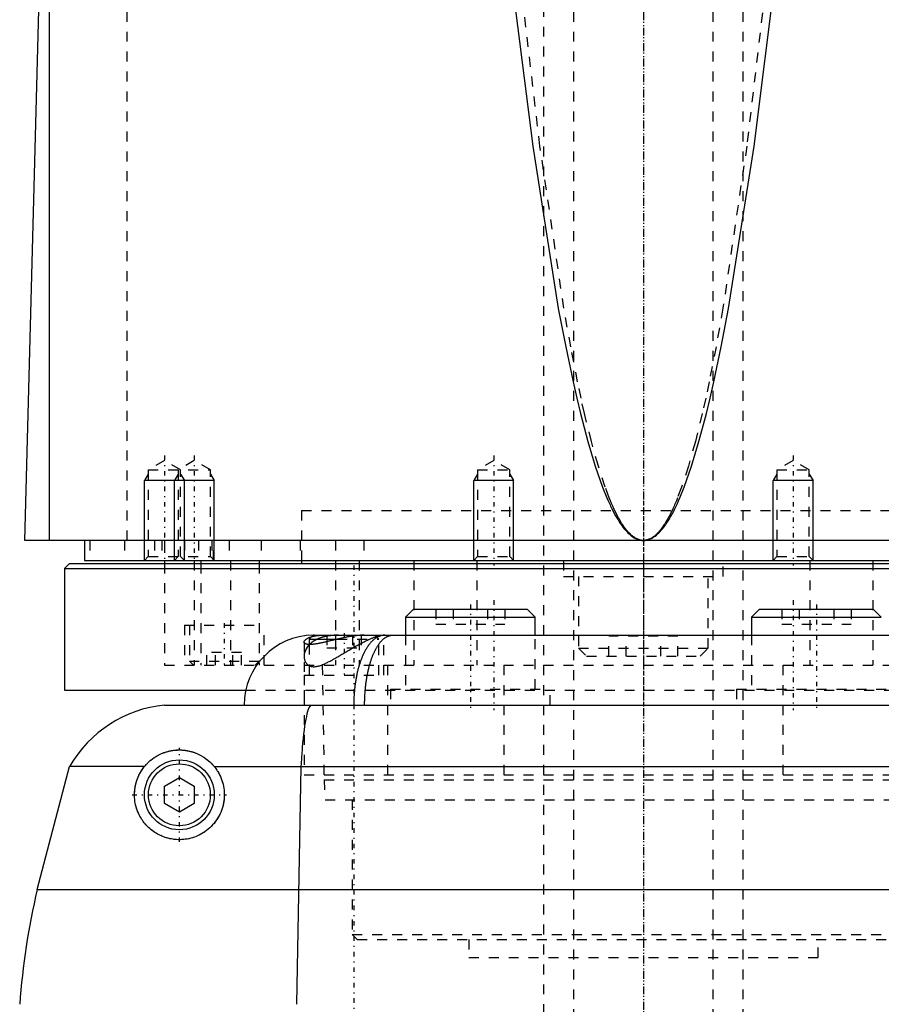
# Model space of a CAD drawing. Extents: x -90 to 90, y -1 to 703.
# Tile 3 of 8: x -63 to 24, y 347 to 445. Entities that reach past the tile are written whole.
import ezdxf

# ---------------------------------------------------------------- set-up
doc = ezdxf.new("R2010")
doc.units = 0
doc.linetypes.add('CENTER', pattern=[1.5, 0.45, -0.5, 0.05, -0.5])
doc.linetypes.add('DASHED', pattern=[2, 1, -1])
for name, color, linetype in [('AM_0', 7, 'CONTINUOUS'), ('AM_10', 7, 'CONTINUOUS'), ('AM_3', 7, 'DASHED'), ('AM_7', 7, 'CENTER')]:
    doc.layers.add(name, color=color, linetype=linetype)

msp = doc.modelspace()

# ---------------------------------------------------------------- linework, layer by layer
at = {"layer": 'AM_0', "color": 7, "linetype": 'CONTINUOUS'}
for p, q in [((-59.5, 393), (-59.5, 451.989)), ((-62, 393), (-60.5, 449.85)), ((62, 393), (-62, 393)), ((-56, 393), (-56, 391)), ((-56, 391), (56, 391)), ((-48, 391), (-48, 390.7)), ((-44.341, 391), (-44.341, 390.7)), ((-38.5, 391), (-38.5, 390.7)), ((-34.25, 391), (-34.25, 390.7)), ((-57.5, 390.7), (-58, 390.2)), ((-58, 390.2), (-58, 378)), ((-58, 390.2), (58, 390.2)), ((-57.5, 390.7), (57.5, 390.7)), ((-23.041, 386.1), (-23.841, 385.3)), ((-23.041, 386.1), (-11.641, 386.1)), ((-10.841, 385.3), (-11.641, 386.1)), ((11.641, 386.1), (10.841, 385.3)), ((11.641, 386.1), (23.041, 386.1)), ((23.841, 385.3), (23.041, 386.1)), ((-23.841, 385.3), (-23.841, 383.5)), ((-23.841, 385.3), (-10.841, 385.3)), ((-10.841, 383.5), (-10.841, 385.3)), ((10.841, 385.3), (10.841, 383.5)), ((10.841, 385.3), (23.841, 385.3)), ((-33.1, 383.5), (-33.5, 383.1)), ((-33.5, 383.1), (-33.5, 382.568)), ((-33.5, 383.1), (-30.682, 383.1)), ((-33.1, 383.5), (33.1, 383.5)), ((-58, 378), (-39.875, 378)), ((-48, 376.5), (48, 376.5)), ((-60.75, 358), (-57.5, 370.35)), ((-49.982, 370.35), (-57.5, 370.35)), ((-43.018, 370.35), (43.018, 370.35)), ((-34.315, 370.35), (-34.766, 346.5)), ((-48, 368.366), (-46.5, 369.232)), ((-46.5, 369.232), (-45, 368.366)), ((-48, 366.634), (-48, 368.366)), ((-45, 368.366), (-45, 366.634)), ((-46.5, 365.768), (-48, 366.634)), ((-45, 366.634), (-46.5, 365.768)), ((-60.75, 358), (60.75, 358))]:
    msp.add_line(p, q, dxfattribs=at)
for points in [[(-13.276, 449.85, 0), (-11.092, 432.53, 0), (-8.524, 416.263, 0), (-7.788, 412.399, 0), (-7.05, 408.884, 0), (-6.68, 407.258, 0), (-6.311, 405.719, 0), (-5.57, 402.904, 0), (-4.829, 400.441, 0), (-4.088, 398.328, 0), (-3.655, 397.258, 0), (-3.531, 396.974, 0), (-3.407, 396.701, 0), (-3.345, 396.567, 0), (-3.284, 396.436, 0), (-3.16, 396.182, 0), (-3.036, 395.937, 0), (-2.912, 395.702, 0), (-2.788, 395.477, 0), (-2.664, 395.262, 0), (-2.603, 395.158, 0), (-2.541, 395.057, 0), (-2.417, 394.861, 0), (-2.293, 394.675, 0), (-2.231, 394.586, 0), (-2.169, 394.499, 0), (-2.045, 394.332, 0), (-1.921, 394.176, 0), (-1.859, 394.101, 0), (-1.797, 394.029, 0), (-1.673, 393.892, 0), (-1.549, 393.765, 0), (-1.426, 393.647, 0), (-1.302, 393.54, 0), (-1.178, 393.442, 0), (-1.116, 393.396, 0), (-1.054, 393.354, 0), (-0.93, 393.275, 0), (-0.806, 393.207, 0), (-0.682, 393.148, 0), (-0.558, 393.099, 0), (-0.486, 393.075, 0), (-0.465, 393.069, 0), (-0.444, 393.063, 0), (-0.434, 393.06, 0), (-0.424, 393.057, 0), (-0.403, 393.052, 0), (-0.382, 393.047, 0), (-0.372, 393.044, 0), (-0.362, 393.042, 0), (-0.341, 393.037, 0), (-0.32, 393.033, 0), (-0.31, 393.031, 0), (-0.3, 393.029, 0), (-0.279, 393.025, 0), (-0.258, 393.021, 0), (-0.238, 393.018, 0), (-0.217, 393.015, 0), (-0.196, 393.012, 0), (-0.186, 393.011, 0), (-0.176, 393.01, 0), (-0.155, 393.008, 0), (-0.134, 393.006, 0), (-0.114, 393.004, 0), (-0.093, 393.003, 0), (-0.072, 393.002, 0), (-0.062, 393.001, 0), (-0.052, 393.001, 0), (-0.031, 393, 0), (-0.01, 393, 0), (0, 393, 0)], [(0, 393, 0), (0.01, 393, 0), (0.031, 393, 0), (0.052, 393.001, 0), (0.062, 393.001, 0), (0.072, 393.002, 0), (0.093, 393.003, 0), (0.114, 393.004, 0), (0.134, 393.006, 0), (0.155, 393.008, 0), (0.176, 393.01, 0), (0.186, 393.011, 0), (0.196, 393.012, 0), (0.217, 393.015, 0), (0.238, 393.018, 0), (0.258, 393.021, 0), (0.279, 393.025, 0), (0.3, 393.029, 0), (0.31, 393.031, 0), (0.32, 393.033, 0), (0.341, 393.037, 0), (0.362, 393.042, 0), (0.372, 393.044, 0), (0.382, 393.047, 0), (0.403, 393.052, 0), (0.424, 393.057, 0), (0.434, 393.06, 0), (0.444, 393.063, 0), (0.465, 393.069, 0), (0.486, 393.075, 0), (0.506, 393.082, 0), (0.527, 393.088, 0), (0.548, 393.095, 0), (0.558, 393.099, 0), (0.568, 393.103, 0), (0.589, 393.11, 0), (0.61, 393.118, 0), (0.682, 393.148, 0), (0.806, 393.207, 0), (0.93, 393.275, 0), (1.054, 393.354, 0), (1.116, 393.396, 0), (1.178, 393.442, 0), (1.302, 393.54, 0), (1.426, 393.647, 0), (1.549, 393.765, 0), (1.673, 393.892, 0), (1.797, 394.029, 0), (1.859, 394.101, 0), (1.921, 394.176, 0), (2.045, 394.332, 0), (2.169, 394.499, 0), (2.231, 394.586, 0), (2.293, 394.675, 0), (2.417, 394.861, 0), (2.541, 395.057, 0), (2.603, 395.158, 0), (2.664, 395.262, 0), (2.788, 395.477, 0), (2.912, 395.702, 0), (3.036, 395.937, 0), (3.16, 396.182, 0), (3.284, 396.436, 0), (3.345, 396.567, 0), (3.407, 396.701, 0), (3.531, 396.974, 0), (3.655, 397.258, 0), (4.088, 398.328, 0), (4.829, 400.441, 0), (5.57, 402.904, 0), (6.311, 405.719, 0), (6.68, 407.258, 0), (7.05, 408.884, 0), (7.788, 412.399, 0), (8.524, 416.263, 0), (11.092, 432.53, 0), (13.276, 449.85, 0)], [(-27.991, 383.5, 0), (-28.024, 383.5, 0), (-28.09, 383.499, 0), (-28.156, 383.498, 0), (-28.189, 383.497, 0), (-28.223, 383.495, 0), (-28.29, 383.492, 0), (-28.358, 383.489, 0), (-28.427, 383.484, 0), (-28.495, 383.479, 0), (-28.565, 383.474, 0), (-28.6, 383.471, 0), (-28.635, 383.467, 0), (-28.705, 383.461, 0), (-28.776, 383.453, 0), (-28.847, 383.445, 0), (-28.918, 383.436, 0), (-28.99, 383.427, 0), (-29.026, 383.422, 0), (-29.062, 383.417, 0), (-29.135, 383.407, 0), (-29.207, 383.396, 0), (-29.244, 383.39, 0), (-29.281, 383.384, 0), (-29.354, 383.372, 0), (-29.427, 383.36, 0), (-29.464, 383.354, 0), (-29.501, 383.347, 0), (-29.575, 383.334, 0), (-29.649, 383.32, 0), (-29.723, 383.306, 0), (-29.797, 383.292, 0), (-29.871, 383.277, 0), (-29.909, 383.27, 0), (-29.946, 383.262, 0), (-30.02, 383.247, 0), (-30.095, 383.231, 0), (-30.169, 383.216, 0), (-30.243, 383.199, 0), (-30.318, 383.183, 0), (-30.355, 383.175, 0), (-30.392, 383.166, 0), (-30.466, 383.15, 0), (-30.541, 383.133, 0), (-30.615, 383.116, 0), (-30.689, 383.098, 0), (-30.762, 383.081, 0), (-30.799, 383.072, 0), (-30.836, 383.064, 0), (-30.909, 383.046, 0), (-30.982, 383.029, 0), (-31.055, 383.011, 0), (-31.128, 382.994, 0), (-31.2, 382.976, 0), (-31.236, 382.968, 0), (-31.272, 382.959, 0), (-31.344, 382.942, 0), (-31.415, 382.924, 0), (-31.486, 382.907, 0), (-31.556, 382.891, 0), (-31.626, 382.874, 0), (-31.661, 382.865, 0), (-31.695, 382.857, 0), (-31.764, 382.841, 0), (-31.833, 382.825, 0), (-31.867, 382.817, 0), (-31.9, 382.809, 0), (-31.968, 382.793, 0), (-32.035, 382.778, 0), (-32.068, 382.771, 0), (-32.101, 382.763, 0), (-32.166, 382.749, 0), (-32.231, 382.735, 0), (-32.295, 382.721, 0), (-32.359, 382.708, 0), (-32.421, 382.695, 0), (-32.452, 382.689, 0), (-32.483, 382.683, 0), (-32.544, 382.671, 0), (-32.604, 382.66, 0), (-32.663, 382.649, 0), (-32.722, 382.639, 0), (-32.779, 382.629, 0), (-32.807, 382.625, 0), (-32.835, 382.62, 0), (-32.89, 382.612, 0), (-32.945, 382.604, 0), (-32.998, 382.597, 0), (-33.05, 382.591, 0), (-33.102, 382.585, 0), (-33.127, 382.583, 0), (-33.152, 382.58, 0), (-33.201, 382.576, 0), (-33.249, 382.573, 0), (-33.295, 382.57, 0), (-33.34, 382.568, 0), (-33.384, 382.567, 0), (-33.406, 382.566, 0), (-33.427, 382.566, 0), (-33.468, 382.567, 0), (-33.507, 382.568, 0), (-33.546, 382.57, 0), (-33.582, 382.572, 0), (-33.618, 382.576, 0), (-33.635, 382.578, 0), (-33.652, 382.58, 0), (-33.684, 382.585, 0), (-33.715, 382.59, 0), (-33.73, 382.593, 0), (-33.744, 382.597, 0), (-33.772, 382.604, 0), (-33.799, 382.612, 0), (-33.811, 382.616, 0), (-33.824, 382.62, 0), (-33.847, 382.63, 0), (-33.869, 382.64, 0), (-33.889, 382.65, 0), (-33.907, 382.661, 0), (-33.924, 382.673, 0), (-33.932, 382.68, 0), (-33.939, 382.686, 0), (-33.953, 382.699, 0), (-33.964, 382.713, 0), (-33.974, 382.727, 0), (-33.983, 382.741, 0), (-33.99, 382.757, 0), (-33.992, 382.764, 0), (-33.995, 382.772, 0), (-33.998, 382.788, 0), (-34, 382.805, 0), (-34, 382.813, 0)], [(-34, 382.813, 0), (-33.999, 382.827, 0), (-33.995, 382.856, 0), (-33.986, 382.886, 0), (-33.979, 382.901, 0), (-33.972, 382.916, 0), (-33.953, 382.947, 0), (-33.93, 382.979, 0), (-33.902, 383.011, 0), (-33.869, 383.043, 0), (-33.832, 383.075, 0), (-33.811, 383.091, 0), (-33.79, 383.106, 0), (-33.743, 383.138, 0), (-33.692, 383.169, 0), (-33.636, 383.2, 0), (-33.576, 383.23, 0), (-33.51, 383.259, 0), (-33.476, 383.274, 0), (-33.441, 383.288, 0), (-33.366, 383.315, 0), (-33.288, 383.341, 0), (-33.247, 383.353, 0)], [(-25.908, 383.5, 0), (-25.931, 383.5, 0), (-25.977, 383.498, 0), (-26.024, 383.495, 0), (-26.047, 383.493, 0), (-26.07, 383.491, 0), (-26.116, 383.485, 0), (-26.161, 383.478, 0), (-26.207, 383.469, 0), (-26.253, 383.459, 0), (-26.298, 383.447, 0), (-26.321, 383.441, 0), (-26.344, 383.434, 0), (-26.389, 383.42, 0), (-26.434, 383.404, 0), (-26.479, 383.386, 0), (-26.524, 383.368, 0), (-26.569, 383.347, 0), (-26.591, 383.337, 0), (-26.613, 383.326, 0), (-26.658, 383.303, 0), (-26.702, 383.278, 0), (-26.724, 383.265, 0), (-26.746, 383.252, 0), (-26.79, 383.225, 0), (-26.833, 383.196, 0), (-26.855, 383.181, 0), (-26.877, 383.166, 0), (-26.92, 383.134, 0), (-26.963, 383.101, 0), (-27.005, 383.067, 0), (-27.048, 383.031, 0), (-27.09, 382.994, 0), (-27.111, 382.975, 0), (-27.132, 382.955, 0), (-27.174, 382.916, 0), (-27.216, 382.874, 0), (-27.257, 382.832, 0), (-27.298, 382.788, 0), (-27.338, 382.742, 0), (-27.358, 382.719, 0), (-27.378, 382.696, 0), (-27.418, 382.648, 0), (-27.458, 382.599, 0), (-27.497, 382.548, 0), (-27.536, 382.497, 0), (-27.574, 382.444, 0), (-27.593, 382.417, 0), (-27.612, 382.389, 0), (-27.65, 382.334, 0), (-27.687, 382.277, 0), (-27.724, 382.219, 0), (-27.761, 382.16, 0), (-27.797, 382.1, 0), (-27.815, 382.069, 0), (-27.833, 382.038, 0), (-27.868, 381.976, 0), (-27.903, 381.912, 0), (-27.937, 381.847, 0), (-27.972, 381.78, 0), (-28.005, 381.713, 0), (-28.022, 381.679, 0), (-28.039, 381.644, 0), (-28.071, 381.575, 0), (-28.104, 381.504, 0), (-28.12, 381.468, 0), (-28.136, 381.432, 0), (-28.167, 381.359, 0), (-28.198, 381.285, 0), (-28.213, 381.247, 0), (-28.229, 381.21, 0), (-28.259, 381.134, 0), (-28.288, 381.057, 0), (-28.317, 380.979, 0), (-28.345, 380.9, 0), (-28.373, 380.82, 0), (-28.387, 380.78, 0), (-28.401, 380.739, 0), (-28.428, 380.658, 0), (-28.454, 380.575, 0), (-28.48, 380.492, 0), (-28.505, 380.408, 0), (-28.53, 380.323, 0), (-28.542, 380.28, 0), (-28.554, 380.237, 0), (-28.577, 380.15, 0), (-28.6, 380.063, 0), (-28.623, 379.975, 0), (-28.645, 379.886, 0), (-28.666, 379.796, 0), (-28.676, 379.751, 0), (-28.687, 379.705, 0), (-28.707, 379.614, 0), (-28.727, 379.522, 0), (-28.746, 379.429, 0), (-28.764, 379.336, 0), (-28.782, 379.242, 0), (-28.791, 379.195, 0), (-28.799, 379.147, 0), (-28.816, 379.052, 0), (-28.832, 378.956, 0), (-28.847, 378.86, 0), (-28.862, 378.763, 0), (-28.876, 378.666, 0), (-28.883, 378.617, 0), (-28.89, 378.568, 0), (-28.902, 378.47, 0), (-28.915, 378.372, 0), (-28.921, 378.323, 0), (-28.926, 378.273, 0), (-28.937, 378.174, 0), (-28.948, 378.075, 0), (-28.953, 378.025, 0), (-28.957, 377.975, 0), (-28.966, 377.875, 0), (-28.975, 377.774, 0), (-28.983, 377.673, 0), (-28.99, 377.572, 0), (-28.996, 377.471, 0), (-28.999, 377.42, 0), (-29.002, 377.37, 0), (-29.007, 377.268, 0), (-29.012, 377.166, 0), (-29.016, 377.064, 0), (-29.019, 376.962, 0), (-29.022, 376.859, 0), (-29.023, 376.808, 0), (-29.024, 376.757, 0), (-29.025, 376.654, 0), (-29.026, 376.551, 0), (-29.026, 376.5, 0)], [(-33.33, 376.5, 0), (-33.367, 376.462, 0), (-33.44, 376.36, 0), (-33.511, 376.225, 0), (-33.546, 376.145, 0), (-33.58, 376.058, 0), (-33.647, 375.858, 0), (-33.712, 375.626, 0), (-33.775, 375.362, 0), (-33.836, 375.067, 0), (-33.894, 374.741, 0), (-33.922, 374.568, 0), (-33.95, 374.387, 0), (-34.003, 374.005, 0), (-34.053, 373.595, 0), (-34.101, 373.159, 0), (-34.146, 372.698, 0), (-34.189, 372.213, 0), (-34.209, 371.963, 0), (-34.229, 371.707, 0), (-34.265, 371.179, 0), (-34.299, 370.631, 0), (-34.315, 370.35, 0)], [(-49.982, 370.35, 0), (-49.953, 370.385, 0), (-49.894, 370.455, 0), (-49.833, 370.523, 0), (-49.803, 370.557, 0), (-49.772, 370.59, 0), (-49.709, 370.655, 0), (-49.644, 370.719, 0), (-49.579, 370.782, 0), (-49.513, 370.843, 0), (-49.445, 370.902, 0), (-49.411, 370.932, 0), (-49.377, 370.961, 0), (-49.307, 371.017, 0), (-49.237, 371.072, 0), (-49.166, 371.125, 0), (-49.094, 371.177, 0), (-49.022, 371.227, 0), (-48.986, 371.251, 0), (-48.949, 371.275, 0), (-48.876, 371.322, 0), (-48.802, 371.366, 0), (-48.765, 371.388, 0), (-48.728, 371.41, 0), (-48.654, 371.451, 0), (-48.579, 371.491, 0), (-48.541, 371.511, 0), (-48.503, 371.53, 0), (-48.427, 371.566, 0), (-48.351, 371.601, 0), (-48.275, 371.635, 0), (-48.199, 371.667, 0), (-48.123, 371.697, 0), (-48.085, 371.712, 0), (-48.047, 371.726, 0), (-47.971, 371.753, 0), (-47.895, 371.778, 0), (-47.819, 371.802, 0), (-47.743, 371.825, 0), (-47.667, 371.846, 0), (-47.63, 371.856, 0), (-47.592, 371.866, 0), (-47.517, 371.884, 0), (-47.442, 371.9, 0), (-47.367, 371.916, 0), (-47.292, 371.93, 0), (-47.218, 371.942, 0), (-47.181, 371.948, 0), (-47.144, 371.954, 0), (-47.07, 371.964, 0), (-46.997, 371.972, 0), (-46.924, 371.98, 0), (-46.851, 371.986, 0), (-46.779, 371.991, 0), (-46.743, 371.993, 0), (-46.707, 371.995, 0), (-46.636, 371.998, 0), (-46.565, 372, 0), (-46.494, 372, 0), (-46.423, 371.999, 0), (-46.354, 371.998, 0), (-46.319, 371.996, 0), (-46.284, 371.995, 0), (-46.215, 371.991, 0), (-46.146, 371.986, 0), (-46.112, 371.983, 0), (-46.077, 371.98, 0), (-46.009, 371.973, 0), (-45.942, 371.965, 0), (-45.908, 371.961, 0), (-45.875, 371.956, 0), (-45.808, 371.946, 0), (-45.741, 371.936, 0), (-45.512, 371.89, 0), (-45.129, 371.786, 0), (-44.759, 371.65, 0), (-44.403, 371.482, 0), (-44.064, 371.284, 0), (-43.901, 371.173, 0), (-43.742, 371.056, 0), (-43.437, 370.797, 0), (-43.268, 370.632, 0), (-43.221, 370.582, 0), (-43.175, 370.532, 0), (-43.152, 370.507, 0), (-43.129, 370.481, 0), (-43.084, 370.429, 0), (-43.04, 370.377, 0), (-43.018, 370.35, 0)], [(-43.018, 370.35, 0), (-42.961, 370.279, 0), (-42.853, 370.136, 0), (-42.75, 369.987, 0), (-42.7, 369.91, 0), (-42.651, 369.831, 0), (-42.556, 369.667, 0), (-42.467, 369.497, 0), (-42.385, 369.321, 0), (-42.309, 369.138, 0), (-42.24, 368.951, 0), (-42.209, 368.855, 0), (-42.18, 368.759, 0), (-42.127, 368.563, 0), (-42.084, 368.364, 0), (-42.049, 368.162, 0), (-42.023, 367.959, 0), (-42.007, 367.755, 0), (-42.003, 367.652, 0), (-42, 367.55, 0), (-42.003, 367.346, 0), (-42.014, 367.144, 0), (-42.023, 367.043, 0), (-42.035, 366.944, 0), (-42.064, 366.743, 0), (-42.104, 366.54, 0), (-42.127, 366.439, 0), (-42.153, 366.337, 0), (-42.212, 366.134, 0), (-42.282, 365.933, 0), (-42.361, 365.734, 0), (-42.45, 365.538, 0), (-42.549, 365.347, 0), (-42.601, 365.253, 0), (-42.656, 365.16, 0), (-42.773, 364.979, 0), (-42.897, 364.804, 0), (-43.029, 364.636, 0), (-43.168, 364.476, 0), (-43.313, 364.323, 0), (-43.387, 364.25, 0), (-43.463, 364.18, 0), (-43.617, 364.045, 0), (-43.774, 363.92, 0), (-43.935, 363.802, 0), (-44.101, 363.693, 0), (-44.272, 363.59, 0), (-44.359, 363.542, 0), (-44.446, 363.496, 0), (-44.624, 363.41, 0), (-44.805, 363.332, 0), (-44.987, 363.262, 0), (-45.171, 363.201, 0), (-45.356, 363.148, 0), (-45.449, 363.124, 0), (-45.542, 363.103, 0), (-45.727, 363.067, 0), (-45.911, 363.039, 0), (-46.094, 363.018, 0), (-46.275, 363.006, 0), (-46.454, 363, 0), (-46.543, 363, 0), (-46.63, 363.002, 0), (-46.803, 363.01, 0), (-46.971, 363.025, 0), (-47.054, 363.034, 0), (-47.135, 363.045, 0), (-47.295, 363.071, 0), (-47.455, 363.102, 0), (-47.534, 363.12, 0), (-47.613, 363.14, 0), (-47.771, 363.183, 0), (-47.927, 363.232, 0), (-48.081, 363.287, 0), (-48.233, 363.347, 0), (-48.383, 363.413, 0), (-48.457, 363.448, 0), (-48.53, 363.484, 0), (-48.675, 363.56, 0), (-48.816, 363.642, 0), (-48.954, 363.728, 0), (-49.089, 363.819, 0), (-49.22, 363.915, 0), (-49.284, 363.964, 0), (-49.347, 364.015, 0), (-49.469, 364.119, 0), (-49.588, 364.227, 0), (-49.702, 364.338, 0), (-49.812, 364.454, 0), (-49.917, 364.572, 0), (-49.968, 364.632, 0), (-50.017, 364.693, 0), (-50.112, 364.817, 0), (-50.203, 364.943, 0), (-50.29, 365.073, 0), (-50.374, 365.21, 0), (-50.454, 365.352, 0), (-50.493, 365.425, 0), (-50.531, 365.5, 0), (-50.603, 365.653, 0), (-50.671, 365.811, 0), (-50.733, 365.973, 0), (-50.79, 366.141, 0), (-50.84, 366.312, 0), (-50.863, 366.399, 0), (-50.885, 366.487, 0), (-50.922, 366.667, 0), (-50.953, 366.849, 0), (-50.965, 366.942, 0), (-50.976, 367.035, 0), (-50.992, 367.224, 0), (-50.999, 367.415, 0), (-51, 367.512, 0), (-50.999, 367.609, 0), (-50.99, 367.804, 0), (-50.972, 368.001, 0), (-50.945, 368.199, 0), (-50.91, 368.398, 0), (-50.884, 368.514, 0), (-50.876, 368.548, 0), (-50.868, 368.581, 0), (-50.864, 368.598, 0), (-50.86, 368.614, 0), (-50.851, 368.648, 0), (-50.842, 368.681, 0), (-50.838, 368.698, 0), (-50.833, 368.714, 0), (-50.824, 368.748, 0), (-50.814, 368.781, 0), (-50.809, 368.798, 0), (-50.804, 368.814, 0), (-50.794, 368.848, 0), (-50.783, 368.881, 0), (-50.772, 368.914, 0), (-50.761, 368.947, 0), (-50.75, 368.98, 0), (-50.744, 368.997, 0), (-50.738, 369.013, 0), (-50.726, 369.046, 0), (-50.714, 369.079, 0), (-50.702, 369.112, 0), (-50.689, 369.144, 0), (-50.676, 369.177, 0), (-50.669, 369.193, 0), (-50.663, 369.209, 0), (-50.649, 369.242, 0), (-50.636, 369.274, 0), (-50.622, 369.306, 0), (-50.607, 369.338, 0), (-50.593, 369.371, 0), (-50.585, 369.386, 0), (-50.578, 369.402, 0), (-50.563, 369.434, 0), (-50.548, 369.466, 0), (-50.493, 369.575, 0), (-50.392, 369.759, 0), (-50.338, 369.849, 0), (-50.283, 369.937, 0), (-50.168, 370.108, 0), (-50.046, 370.271, 0), (-49.982, 370.35, 0)]]:
    msp.add_polyline3d(points, dxfattribs=at)
for radius in [3.5, 3.1]:
    msp.add_circle((-46.5, 367.5), radius, dxfattribs=at)
for centre, radius, start, end in [((-33, 376.5), 7, 90.82447, 180), ((-46.693, 364.069), 12.5, 96.00221, 149.83328), ((12.298, 341.001), 75, 166.89975, 175.79517)]:
    msp.add_arc(centre, radius, start, end, dxfattribs=at)
at = {"layer": 'AM_10', "color": 7, "linetype": 'CONTINUOUS'}
for p, q in [((-49.621, 399.656), (-50, 399)), ((-50, 391), (-50, 399)), ((-43, 399), (-50, 399)), ((-46.621, 399.656), (-47, 399)), ((-47, 391), (-47, 399)), ((-46.379, 399.656), (-46, 399)), ((-46, 391), (-46, 399)), ((-43.379, 399.656), (-43, 399)), ((-43, 391), (-43, 399)), ((-16.621, 399.656), (-17, 399)), ((-13, 399), (-17, 399)), ((-17, 391), (-17, 399)), ((-13.379, 399.656), (-13, 399)), ((-13, 391), (-13, 399)), ((13.379, 399.656), (13, 399)), ((17, 399), (13, 399)), ((13, 391), (13, 399)), ((16.621, 399.656), (17, 399)), ((17, 391), (17, 399))]:
    msp.add_line(p, q, dxfattribs=at)
at = {"layer": 'AM_3', "color": 6, "linetype": 'DASHED'}
for p, q in [((-7, 684), (-7, 299)), ((7, 299), (7, 684)), ((-10, 626.5), (-10, 339)), ((10, 339), (10, 626.5)), ((-51.744, 393), (-51.744, 453.55)), ((-48, 401), (-49.621, 400.064)), ((-46.379, 400.064), (-48, 401)), ((-45, 401), (-46.621, 400.064)), ((-43.379, 400.064), (-45, 401)), ((-15, 401), (-16.621, 400.064)), ((-13.379, 400.064), (-15, 401)), ((15, 401), (13.379, 400.064)), ((16.621, 400.064), (15, 401)), ((-49.621, 400.064), (-49.621, 391.379)), ((-49.621, 400.064), (-43.379, 400.064)), ((-46.621, 400.064), (-46.621, 391.379)), ((-46.379, 391.379), (-46.379, 400.064)), ((-43.379, 391.379), (-43.379, 400.064)), ((-16.621, 400.064), (-16.621, 391.379)), ((-16.621, 400.064), (-13.379, 400.064)), ((-13.379, 391.379), (-13.379, 400.064)), ((13.379, 400.064), (13.379, 391.379)), ((13.379, 400.064), (16.621, 400.064)), ((16.621, 391.379), (16.621, 400.064)), ((-34.25, 396), (34.25, 396)), ((-34.25, 396), (-34.25, 391)), ((-34.25, 396), (0, 396)), ((-55.474, 393), (-55.474, 391)), ((-52, 393), (-52, 391)), ((-49, 393), (-49, 391)), ((-48.25, 393), (-48.25, 391)), ((-48, 393), (-48, 391)), ((-46, 393), (-46, 391)), ((-44.587, 393), (-44.587, 391)), ((-43.236, 393), (-43.236, 391)), ((-43.087, 391), (-43.087, 393)), ((-41.5, 393), (-41.5, 391)), ((-38.286, 393), (-38.286, 391)), ((-34.381, 393), (-34.381, 391)), ((-30.84, 393), (-30.84, 391)), ((-28, 393), (-28, 391)), ((-49.621, 391.379), (-50, 391)), ((-49.621, 391.379), (-43.379, 391.379)), ((-46.621, 391.379), (-47, 391)), ((-46, 391), (-46.379, 391.379)), ((-45.003, 391), (-45.003, 380.5)), ((-43, 391), (-43.379, 391.379)), ((-41.361, 391), (-41.361, 380.5)), ((-30.85, 391), (-30.85, 380.5)), ((-28.477, 391), (-28.477, 380.5)), ((-23, 391), (-23, 380.5)), ((-16.621, 391.379), (-17, 391)), ((-16.695, 391), (-16.695, 380.5)), ((-16.621, 391.379), (-13.379, 391.379)), ((-13, 391), (-13.379, 391.379)), ((-8, 391), (-8, 389.4)), ((0, 391), (0, 380.5)), ((8, 389.4), (8, 391)), ((13.379, 391.379), (13, 391)), ((13.379, 391.379), (16.621, 391.379)), ((17, 391), (16.621, 391.379)), ((16.695, 391), (16.695, 380.5)), ((23, 391), (23, 380.5)), ((-48, 390.7), (-48, 380.5)), ((-44.341, 390.7), (-44.341, 380.5)), ((-38.5, 390.7), (-38.5, 380.5)), ((-8, 389.4), (8, 389.4)), ((-6.5, 389.4), (-6.5, 382.2)), ((6.5, 382.2), (6.5, 389.4)), ((-20.805, 386.1), (-20.805, 384.6)), ((-19.073, 386.1), (-19.073, 384.6)), ((-15.609, 386.1), (-15.609, 384.6)), ((-13.877, 386.1), (-13.877, 384.6)), ((13.877, 386.1), (13.877, 384.6)), ((15.609, 386.1), (15.609, 384.6)), ((19.073, 386.1), (19.073, 384.6)), ((20.805, 386.1), (20.805, 384.6)), ((-46, 384.5), (-46, 380.5)), ((-46, 384.5), (-38, 384.5)), ((-45.5, 384.5), (-45.5, 380.9)), ((-38, 380.5), (-38, 384.5)), ((-20.805, 384.6), (-13.877, 384.6)), ((13.877, 384.6), (20.805, 384.6)), ((-31.732, 383.5), (-31.732, 382.25)), ((-30.866, 383.5), (-30.866, 382.25)), ((-30.682, 383.1), (-26.5, 383.1)), ((-29.134, 383.5), (-29.134, 382.25)), ((-28.268, 383.5), (-28.268, 382.25)), ((-26.5, 383.1), (-26.9, 383.5)), ((-26.5, 379.5), (-26.5, 383.1)), ((-26, 379.5), (-26, 383.5)), ((-23.841, 383.5), (-23.841, 378.1)), ((-10.841, 378.1), (-10.841, 383.5)), ((-3.464, 381.4), (-3.464, 383.4)), ((3.464, 383.4), (-3.464, 383.4)), ((-1.732, 381.4), (-1.732, 383.4)), ((1.732, 381.4), (1.732, 383.4)), ((3.464, 381.4), (3.464, 383.4)), ((10.841, 383.5), (10.841, 378.1)), ((-34, 382.813), (-34, 379.5)), ((-33.5, 382.568), (-33.5, 379.5)), ((-31.732, 382.25), (-28.268, 382.25)), ((-6.5, 382.2), (-5.7, 381.4)), ((-6.5, 382.2), (6.5, 382.2)), ((5.7, 381.4), (6.5, 382.2)), ((-43.732, 380.5), (-43.732, 381.75)), ((-40.268, 381.75), (-43.732, 381.75)), ((-42.866, 380.5), (-42.866, 381.75)), ((-41.134, 380.5), (-41.134, 381.75)), ((-40.268, 380.5), (-40.268, 381.75)), ((-5.7, 381.4), (5.7, 381.4)), ((-48, 380.5), (48, 380.5)), ((-45.5, 380.9), (-45.1, 380.5)), ((-45.5, 380.9), (-38.5, 380.9)), ((-38.9, 380.5), (-38.5, 380.9)), ((-32.175, 380.5), (-32, 369)), ((-25.65, 380.5), (-25.65, 369.5)), ((-13.979, 380.5), (-13.979, 369.5)), ((13.979, 380.5), (13.979, 369.5)), ((-34, 379.5), (-34, 369.5)), ((-34, 379.5), (-26, 379.5)), ((-25.341, 378.1), (-25.341, 376.5)), ((-25.341, 378.1), (-9.341, 378.1)), ((-9.341, 376.5), (-9.341, 378.1)), ((9.341, 378.1), (9.341, 376.5)), ((9.341, 378.1), (25.341, 378.1)), ((-39.875, 378), (39.875, 378)), ((-34, 378), (-34, 376.5)), ((-34, 369.5), (34, 369.5)), ((-32, 369), (-31.9, 367)), ((-32, 369), (32, 369)), ((-31.9, 367), (31.9, 367)), ((-29.175, 367), (-29.175, 353.5)), ((-29.175, 353.5), (-28.675, 353)), ((-29.175, 353.5), (29.175, 353.5)), ((-28.675, 353), (28.675, 353)), ((-17.5, 353), (-17.5, 351.2)), ((17.5, 351.2), (17.5, 353)), ((-17.5, 351.2), (17.5, 351.2))]:
    msp.add_line(p, q, dxfattribs=at)
for points in [[(0, 393, 0), (-0.01, 393, 0), (-0.029, 393, 0), (-0.048, 393.001, 0), (-0.058, 393.001, 0), (-0.068, 393.002, 0), (-0.087, 393.003, 0), (-0.106, 393.004, 0), (-0.126, 393.006, 0), (-0.145, 393.008, 0), (-0.164, 393.01, 0), (-0.174, 393.011, 0), (-0.184, 393.012, 0), (-0.203, 393.015, 0), (-0.222, 393.018, 0), (-0.242, 393.021, 0), (-0.261, 393.025, 0), (-0.28, 393.029, 0), (-0.29, 393.031, 0), (-0.299, 393.033, 0), (-0.319, 393.037, 0), (-0.338, 393.042, 0), (-0.348, 393.044, 0), (-0.357, 393.047, 0), (-0.377, 393.052, 0), (-0.396, 393.057, 0), (-0.406, 393.06, 0), (-0.415, 393.063, 0), (-0.435, 393.069, 0), (-0.454, 393.075, 0), (-0.473, 393.082, 0), (-0.493, 393.088, 0), (-0.512, 393.096, 0), (-0.522, 393.099, 0), (-0.531, 393.103, 0), (-0.551, 393.111, 0), (-0.57, 393.118, 0), (-0.589, 393.127, 0), (-0.609, 393.135, 0), (-0.628, 393.144, 0), (-0.638, 393.148, 0), (-0.647, 393.153, 0), (-0.667, 393.162, 0), (-0.686, 393.171, 0), (-0.754, 393.207, 0), (-0.869, 393.275, 0), (-0.985, 393.354, 0), (-1.043, 393.397, 0), (-1.101, 393.442, 0), (-1.217, 393.54, 0), (-1.333, 393.648, 0), (-1.449, 393.765, 0), (-1.565, 393.893, 0), (-1.681, 394.03, 0), (-1.739, 394.102, 0), (-1.797, 394.177, 0), (-1.912, 394.333, 0), (-2.028, 394.5, 0), (-2.086, 394.587, 0), (-2.144, 394.676, 0), (-2.26, 394.862, 0), (-2.376, 395.058, 0), (-2.434, 395.159, 0), (-2.491, 395.263, 0), (-2.607, 395.479, 0), (-2.723, 395.704, 0), (-2.839, 395.939, 0), (-2.955, 396.184, 0), (-3.07, 396.438, 0), (-3.128, 396.569, 0), (-3.186, 396.703, 0), (-3.302, 396.977, 0), (-3.417, 397.261, 0), (-3.822, 398.331, 0), (-4.515, 400.445, 0), (-5.208, 402.909, 0), (-5.9, 405.725, 0), (-6.245, 407.264, 0), (-6.59, 408.891, 0), (-7.279, 412.407, 0), (-7.968, 416.271, 0), (-10.364, 432.538, 0), (-12.4, 449.85, 0)], [(12.4, 449.85, 0), (10.364, 432.538, 0), (7.968, 416.271, 0), (7.279, 412.407, 0), (6.59, 408.891, 0), (6.245, 407.264, 0), (5.9, 405.725, 0), (5.208, 402.909, 0), (4.515, 400.445, 0), (3.822, 398.331, 0), (3.417, 397.261, 0), (3.302, 396.977, 0), (3.186, 396.703, 0), (3.128, 396.569, 0), (3.07, 396.438, 0), (2.955, 396.184, 0), (2.839, 395.939, 0), (2.723, 395.704, 0), (2.607, 395.479, 0), (2.491, 395.263, 0), (2.434, 395.159, 0), (2.376, 395.058, 0), (2.26, 394.862, 0), (2.144, 394.676, 0), (2.086, 394.587, 0), (2.028, 394.5, 0), (1.912, 394.333, 0), (1.797, 394.177, 0), (1.739, 394.102, 0), (1.681, 394.03, 0), (1.565, 393.893, 0), (1.449, 393.765, 0), (1.333, 393.648, 0), (1.217, 393.54, 0), (1.101, 393.442, 0), (1.043, 393.397, 0), (0.985, 393.354, 0), (0.869, 393.275, 0), (0.754, 393.207, 0), (0.638, 393.148, 0), (0.57, 393.118, 0), (0.551, 393.111, 0), (0.531, 393.103, 0), (0.522, 393.099, 0), (0.512, 393.096, 0), (0.493, 393.088, 0), (0.473, 393.082, 0), (0.454, 393.075, 0), (0.435, 393.069, 0), (0.415, 393.063, 0), (0.406, 393.06, 0), (0.396, 393.057, 0), (0.377, 393.052, 0), (0.357, 393.047, 0), (0.348, 393.044, 0), (0.338, 393.042, 0), (0.319, 393.037, 0), (0.299, 393.033, 0), (0.29, 393.031, 0), (0.28, 393.029, 0), (0.261, 393.025, 0), (0.242, 393.021, 0), (0.222, 393.018, 0), (0.203, 393.015, 0), (0.184, 393.012, 0), (0.174, 393.011, 0), (0.164, 393.01, 0), (0.145, 393.008, 0), (0.126, 393.006, 0), (0.106, 393.004, 0), (0.087, 393.003, 0), (0.068, 393.002, 0), (0.058, 393.001, 0), (0.048, 393.001, 0), (0.029, 393, 0), (0.01, 393, 0), (0, 393, 0)], [(-30.565, 383.5, 0), (-30.594, 383.5, 0), (-30.652, 383.5, 0), (-30.709, 383.499, 0), (-30.738, 383.498, 0), (-30.766, 383.497, 0), (-30.823, 383.496, 0), (-30.88, 383.494, 0), (-30.936, 383.491, 0), (-30.993, 383.488, 0), (-31.048, 383.484, 0), (-31.076, 383.482, 0), (-31.104, 383.48, 0), (-31.159, 383.476, 0), (-31.215, 383.471, 0), (-31.269, 383.466, 0), (-31.324, 383.46, 0), (-31.378, 383.453, 0), (-31.405, 383.45, 0), (-31.432, 383.446, 0), (-31.485, 383.439, 0), (-31.538, 383.431, 0), (-31.565, 383.427, 0), (-31.591, 383.423, 0), (-31.644, 383.414, 0), (-31.696, 383.405, 0), (-31.722, 383.4, 0), (-31.748, 383.395, 0), (-31.799, 383.385, 0), (-31.849, 383.374, 0), (-31.899, 383.363, 0), (-31.949, 383.352, 0), (-31.998, 383.34, 0), (-32.022, 383.333, 0), (-32.047, 383.327, 0), (-32.095, 383.314, 0), (-32.142, 383.301, 0), (-32.189, 383.287, 0), (-32.236, 383.273, 0), (-32.282, 383.258, 0), (-32.305, 383.25, 0), (-32.327, 383.243, 0), (-32.372, 383.227, 0), (-32.417, 383.211, 0), (-32.46, 383.195, 0), (-32.504, 383.178, 0), (-32.546, 383.16, 0), (-32.568, 383.151, 0), (-32.589, 383.143, 0), (-32.63, 383.124, 0), (-32.671, 383.106, 0), (-32.712, 383.087, 0), (-32.752, 383.068, 0), (-32.791, 383.048, 0), (-32.81, 383.038, 0), (-32.829, 383.028, 0), (-32.867, 383.008, 0), (-32.905, 382.987, 0), (-32.941, 382.966, 0), (-32.977, 382.944, 0), (-33.013, 382.923, 0), (-33.03, 382.912, 0), (-33.047, 382.901, 0), (-33.082, 382.878, 0), (-33.115, 382.856, 0), (-33.132, 382.844, 0), (-33.148, 382.833, 0), (-33.18, 382.809, 0), (-33.212, 382.786, 0), (-33.228, 382.774, 0), (-33.243, 382.762, 0), (-33.273, 382.738, 0), (-33.303, 382.714, 0), (-33.332, 382.689, 0), (-33.361, 382.664, 0), (-33.389, 382.639, 0), (-33.402, 382.626, 0), (-33.416, 382.613, 0), (-33.443, 382.588, 0), (-33.469, 382.562, 0), (-33.494, 382.536, 0), (-33.519, 382.51, 0), (-33.543, 382.483, 0), (-33.555, 382.47, 0), (-33.566, 382.456, 0), (-33.589, 382.429, 0), (-33.612, 382.402, 0), (-33.684, 382.307, 0), (-33.791, 382.139, 0), (-33.875, 381.969, 0), (-33.908, 381.883, 0), (-33.937, 381.797, 0), (-33.977, 381.627, 0), (-33.998, 381.459, 0), (-34, 381.377, 0)], [(-34, 381.377, 0), (-34, 381.347, 0), (-33.997, 381.288, 0), (-33.992, 381.229, 0), (-33.988, 381.2, 0), (-33.984, 381.172, 0), (-33.974, 381.116, 0), (-33.961, 381.06, 0), (-33.945, 381.007, 0), (-33.927, 380.954, 0), (-33.907, 380.903, 0), (-33.896, 380.878, 0), (-33.884, 380.854, 0), (-33.859, 380.806, 0), (-33.831, 380.76, 0), (-33.802, 380.716, 0), (-33.77, 380.674, 0), (-33.735, 380.634, 0), (-33.716, 380.614, 0), (-33.698, 380.595, 0), (-33.658, 380.559, 0), (-33.615, 380.525, 0), (-33.593, 380.509, 0), (-33.57, 380.494, 0), (-33.522, 380.465, 0), (-33.471, 380.439, 0), (-33.445, 380.427, 0), (-33.418, 380.415, 0), (-33.362, 380.395, 0), (-33.303, 380.378, 0), (-33.242, 380.365, 0), (-33.179, 380.355, 0), (-33.114, 380.348, 0), (-33.081, 380.346, 0), (-33.047, 380.345, 0), (-32.977, 380.346, 0), (-32.906, 380.35, 0), (-32.832, 380.357, 0), (-32.756, 380.369, 0), (-32.678, 380.383, 0), (-32.639, 380.392, 0), (-32.599, 380.401, 0), (-32.518, 380.422, 0), (-32.437, 380.446, 0), (-32.354, 380.473, 0), (-32.27, 380.502, 0), (-32.186, 380.534, 0), (-32.143, 380.551, 0), (-32.1, 380.568, 0), (-32.014, 380.605, 0), (-31.928, 380.643, 0), (-31.84, 380.683, 0), (-31.753, 380.725, 0), (-31.664, 380.769, 0), (-31.619, 380.791, 0), (-31.574, 380.814, 0), (-31.483, 380.862, 0), (-31.391, 380.911, 0), (-31.297, 380.961, 0), (-31.203, 381.013, 0), (-31.108, 381.066, 0), (-31.059, 381.093, 0), (-31.011, 381.12, 0), (-30.914, 381.176, 0), (-30.816, 381.232, 0), (-30.766, 381.261, 0), (-30.717, 381.29, 0), (-30.617, 381.348, 0), (-30.516, 381.407, 0), (-30.466, 381.437, 0), (-30.415, 381.467, 0), (-30.313, 381.527, 0), (-30.211, 381.588, 0), (-30.108, 381.649, 0), (-30.004, 381.71, 0), (-29.901, 381.772, 0), (-29.849, 381.802, 0), (-29.798, 381.833, 0), (-29.694, 381.894, 0), (-29.591, 381.955, 0), (-29.488, 382.015, 0), (-29.385, 382.075, 0), (-29.282, 382.135, 0), (-29.23, 382.165, 0), (-29.179, 382.194, 0), (-29.077, 382.253, 0), (-28.975, 382.311, 0), (-28.873, 382.368, 0), (-28.772, 382.424, 0), (-28.672, 382.48, 0), (-28.622, 382.507, 0), (-28.572, 382.535, 0), (-28.472, 382.588, 0), (-28.374, 382.641, 0), (-28.276, 382.693, 0), (-28.18, 382.743, 0), (-28.084, 382.792, 0), (-28.036, 382.817, 0), (-27.989, 382.84, 0), (-27.896, 382.887, 0), (-27.803, 382.933, 0), (-27.712, 382.977, 0), (-27.622, 383.019, 0), (-27.533, 383.06, 0), (-27.489, 383.08, 0), (-27.446, 383.1, 0), (-27.36, 383.138, 0), (-27.276, 383.174, 0), (-27.235, 383.192, 0), (-27.194, 383.209, 0), (-27.114, 383.241, 0), (-27.036, 383.272, 0), (-26.998, 383.287, 0), (-26.961, 383.301, 0), (-26.887, 383.328, 0), (-26.816, 383.353, 0), (-26.748, 383.376, 0), (-26.681, 383.397, 0), (-26.618, 383.416, 0), (-26.587, 383.425, 0), (-26.557, 383.433, 0), (-26.498, 383.448, 0), (-26.443, 383.462, 0), (-26.391, 383.473, 0), (-26.342, 383.482, 0), (-26.296, 383.489, 0), (-26.275, 383.492, 0), (-26.254, 383.495, 0), (-26.214, 383.498, 0), (-26.178, 383.5, 0), (-26.161, 383.5, 0)], [(-33.247, 383.353, 0), (-33.222, 383.361, 0), (-33.17, 383.375, 0), (-33.117, 383.388, 0), (-33.09, 383.395, 0), (-33.063, 383.401, 0), (-33.007, 383.413, 0), (-32.949, 383.425, 0), (-32.89, 383.436, 0), (-32.829, 383.446, 0), (-32.767, 383.455, 0), (-32.735, 383.46, 0), (-32.703, 383.464, 0), (-32.638, 383.472, 0), (-32.571, 383.479, 0), (-32.503, 383.485, 0), (-32.434, 383.49, 0), (-32.363, 383.494, 0), (-32.327, 383.495, 0), (-32.291, 383.497, 0), (-32.218, 383.499, 0), (-32.144, 383.5, 0), (-32.107, 383.5, 0)], [(-27.934, 376.5, 0), (-27.934, 376.551, 0), (-27.934, 376.654, 0), (-27.933, 376.757, 0), (-27.932, 376.808, 0), (-27.931, 376.859, 0), (-27.928, 376.961, 0), (-27.926, 377.064, 0), (-27.922, 377.166, 0), (-27.918, 377.267, 0), (-27.913, 377.369, 0), (-27.911, 377.42, 0), (-27.908, 377.47, 0), (-27.902, 377.572, 0), (-27.896, 377.673, 0), (-27.888, 377.773, 0), (-27.881, 377.874, 0), (-27.873, 377.974, 0), (-27.868, 378.024, 0), (-27.864, 378.074, 0), (-27.855, 378.173, 0), (-27.845, 378.272, 0), (-27.839, 378.321, 0), (-27.834, 378.371, 0), (-27.823, 378.469, 0), (-27.811, 378.567, 0), (-27.805, 378.616, 0), (-27.799, 378.665, 0), (-27.786, 378.762, 0), (-27.773, 378.859, 0), (-27.759, 378.955, 0), (-27.745, 379.051, 0), (-27.73, 379.146, 0), (-27.722, 379.193, 0), (-27.714, 379.24, 0), (-27.698, 379.335, 0), (-27.681, 379.428, 0), (-27.664, 379.52, 0), (-27.646, 379.612, 0), (-27.628, 379.704, 0), (-27.619, 379.749, 0), (-27.609, 379.794, 0), (-27.59, 379.884, 0), (-27.57, 379.973, 0), (-27.55, 380.061, 0), (-27.529, 380.149, 0), (-27.508, 380.235, 0), (-27.497, 380.278, 0), (-27.486, 380.321, 0), (-27.464, 380.406, 0), (-27.441, 380.49, 0), (-27.418, 380.574, 0), (-27.394, 380.656, 0), (-27.37, 380.738, 0), (-27.357, 380.778, 0), (-27.345, 380.818, 0), (-27.32, 380.898, 0), (-27.294, 380.977, 0), (-27.268, 381.055, 0), (-27.241, 381.132, 0), (-27.214, 381.208, 0), (-27.2, 381.246, 0), (-27.186, 381.283, 0), (-27.158, 381.357, 0), (-27.13, 381.43, 0), (-27.116, 381.466, 0), (-27.101, 381.502, 0), (-27.072, 381.573, 0), (-27.042, 381.643, 0), (-27.027, 381.677, 0), (-27.012, 381.711, 0), (-26.981, 381.779, 0), (-26.951, 381.845, 0), (-26.919, 381.91, 0), (-26.888, 381.974, 0), (-26.856, 382.037, 0), (-26.84, 382.068, 0), (-26.823, 382.098, 0), (-26.791, 382.159, 0), (-26.757, 382.218, 0), (-26.724, 382.276, 0), (-26.69, 382.333, 0), (-26.656, 382.388, 0), (-26.639, 382.415, 0), (-26.622, 382.442, 0), (-26.587, 382.495, 0), (-26.552, 382.547, 0), (-26.516, 382.597, 0), (-26.48, 382.647, 0), (-26.444, 382.695, 0), (-26.426, 382.718, 0), (-26.408, 382.741, 0), (-26.371, 382.787, 0), (-26.334, 382.831, 0), (-26.297, 382.873, 0), (-26.259, 382.915, 0), (-26.221, 382.955, 0), (-26.202, 382.974, 0), (-26.183, 382.993, 0), (-26.145, 383.031, 0), (-26.106, 383.066, 0), (-26.068, 383.101, 0), (-26.029, 383.134, 0), (-25.99, 383.165, 0), (-25.97, 383.181, 0), (-25.95, 383.196, 0), (-25.911, 383.224, 0), (-25.871, 383.252, 0), (-25.851, 383.265, 0), (-25.831, 383.278, 0), (-25.791, 383.302, 0), (-25.751, 383.325, 0), (-25.731, 383.337, 0), (-25.71, 383.347, 0), (-25.67, 383.367, 0), (-25.629, 383.386, 0), (-25.588, 383.404, 0), (-25.547, 383.42, 0), (-25.506, 383.434, 0), (-25.486, 383.441, 0), (-25.465, 383.447, 0), (-25.424, 383.459, 0), (-25.382, 383.469, 0), (-25.341, 383.478, 0), (-25.299, 383.485, 0), (-25.257, 383.491, 0), (-25.236, 383.493, 0), (-25.215, 383.495, 0), (-25.173, 383.498, 0), (-25.131, 383.5, 0), (-25.11, 383.5, 0)]]:
    msp.add_polyline3d(points, dxfattribs=at)
msp.add_circle((-46.5, 367.5), 4.5, dxfattribs=at)
msp.add_arc((-33, 376.5), 7, 90, 90.82447, dxfattribs=at)
at = {"layer": 'AM_7', "color": 4, "linetype": 'CENTER'}
for p, q in [((0, 703.25), (0, 279.75)), ((0, 619.2), (0, 339.31)), ((-48, 401.5), (-48, 390.5)), ((-45, 401.5), (-45, 390.5)), ((-15, 401.5), (-15, 390.5)), ((15, 401.5), (15, 390.5)), ((0, 396.975), (0, 375.525)), ((-29, 390.5), (-29, 302.5)), ((-15, 387), (-15, 376)), ((15, 387), (15, 376)), ((-17.341, 386.58), (-17.341, 376.02)), ((17.341, 386.58), (17.341, 376.02)), ((-42, 384.7), (-42, 380.3)), ((-30, 383.7), (-30, 379.3)), ((-46.5, 362.775), (-46.5, 372.225)), ((-51.225, 367.5), (-41.775, 367.5))]:
    msp.add_line(p, q, dxfattribs=at)

doc.saveas('drawing.dxf')
